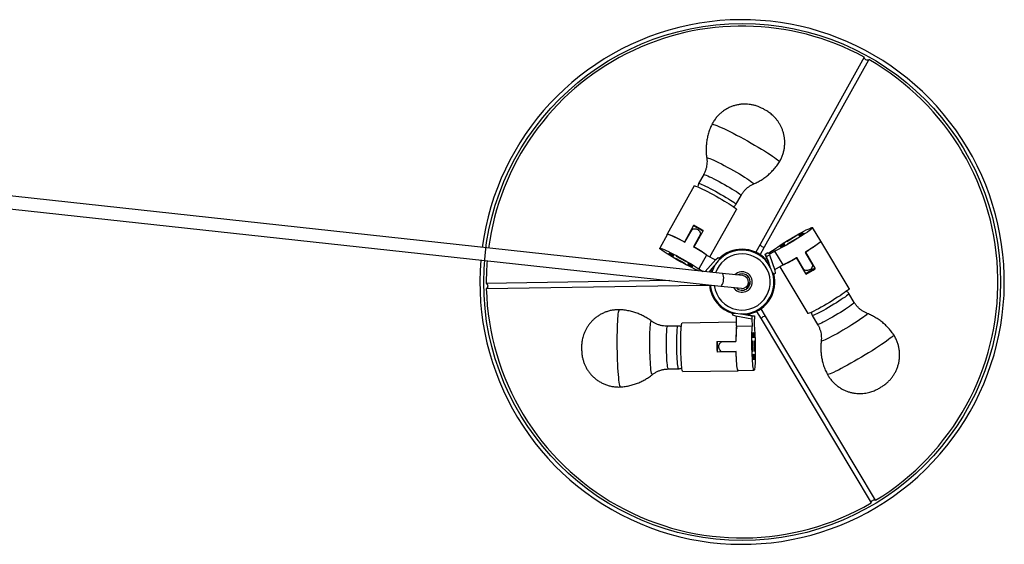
# Model space of a CAD drawing. Header units: millimetres. Extents: x 278 to 1127, y 312 to 664.
# Tile 4 of 5: x 722 to 877, y 580 to 662. Entities that reach past the tile are written whole.
import ezdxf

# ---------------------------------------------------------------- set-up
doc = ezdxf.new("R2010")
doc.units = ezdxf.units.MM

msp = doc.modelspace()

# ---------------------------------------------------------------- linework, layer by layer
at = {"color": 7, "linetype": 'Continuous', "lineweight": 25}
for p, q in [((854.72, 656.33), (838.38, 626.98)), ((839.08, 626.6), (855.42, 655.94)), ((829.55, 637.94), (828.76, 636.52)), ((832.44, 622.46), (700.07, 636.84)), ((828.05, 636.17), (823.84, 628.61)), ((700.01, 634.83), (832.22, 620.47)), ((834.61, 633.26), (835.4, 634.68)), ((830.54, 625.03), (834.69, 632.48)), ((826.57, 627.38), (828.02, 630)), ((827.99, 629.93), (829.42, 629.14)), ((847.89, 627.5), (846.61, 629.64)), ((823.87, 628.59), (822.66, 626.41)), ((826.61, 627.36), (827.73, 629.36)), ((829.07, 628.61), (827.95, 626.61)), ((829.46, 629.2), (828, 626.59)), ((842.55, 627.49), (843.97, 628.34)), ((844.01, 628.28), (842.59, 627.42)), ((843.97, 628.34), (844.01, 628.28)), ((826.57, 627.38), (826.56, 627.38)), ((828, 626.58), (828, 626.59)), ((838.38, 626.98), (837.71, 625.78)), ((838.41, 625.39), (839.08, 626.6)), ((842.59, 627.42), (842.55, 627.49)), ((842.75, 627.15), (844.18, 628)), ((842.79, 627.08), (842.75, 627.15)), ((844.22, 627.93), (842.79, 627.08)), ((844.18, 628), (844.22, 627.93)), ((852.37, 620.09), (847.93, 627.52)), ((825.3, 625.13), (825.33, 625.19)), ((826.75, 624.32), (825.3, 625.13)), ((825.33, 625.19), (826.78, 624.39)), ((830.01, 625.33), (828.79, 623.15)), ((830.01, 625.33), (831.38, 624.57)), ((839.19, 625.45), (839.63, 625.71)), ((839.41, 625.09), (839.19, 625.45)), ((839.44, 624.75), (839.19, 625.45)), ((839.41, 625.09), (839.84, 625.35)), ((839.97, 623.48), (839.41, 625.09)), ((839.63, 625.71), (839.66, 625.65)), ((839.66, 625.65), (840.58, 626.2)), ((840.72, 625.96), (839.81, 625.41)), ((839.81, 625.41), (839.84, 625.35)), ((839.84, 625.35), (840.68, 622.94)), ((842, 623.82), (840.72, 625.96)), ((845.46, 625.75), (846.63, 623.78)), ((845.5, 625.77), (847.04, 623.2)), ((845.5, 625.77), (845.5, 625.77)), ((825.1, 624.78), (825.14, 624.84)), ((826.55, 623.97), (825.1, 624.78)), ((825.14, 624.84), (826.59, 624.04)), ((826.59, 624.04), (826.55, 623.97)), ((826.78, 624.39), (826.75, 624.32)), ((829.8, 622.74), (831.43, 624.62)), ((831.31, 623.74), (830.4, 622.68)), ((830.6, 622.89), (831.27, 623.67)), ((831.43, 624.62), (831.83, 624.97)), ((831.83, 624.97), (832.01, 624.87)), ((832.01, 624.87), (831.9, 624.51)), ((839.45, 624.76), (839.16, 624.59)), ((839.35, 624.38), (839.59, 624.52)), ((839.45, 624.76), (839.59, 624.52)), ((839.59, 624.52), (839.93, 623.55)), ((842, 623.82), (840.66, 623.01)), ((841.47, 623.5), (845.85, 616.19)), ((845.63, 622.36), (844.09, 624.93)), ((844.09, 624.93), (844.09, 624.93)), ((845.31, 622.99), (844.14, 624.95)), ((828.75, 622.86), (828.66, 622.91)), ((828.79, 623.15), (829.46, 622.78)), ((830.48, 622.67), (830.6, 622.89)), ((830.85, 622.76), (830.6, 622.89)), ((835.68, 622.11), (832.44, 622.46)), ((834.92, 622.22), (834.88, 622.19)), ((834.91, 622.19), (834.92, 622.22)), ((840.6, 622.32), (840.35, 622.58)), ((840.78, 622.42), (840.6, 622.32)), ((840.68, 622.94), (840.78, 622.42)), ((847, 623.27), (845.59, 622.42)), ((824.25, 621.34), (795.48, 620.89)), ((795.49, 620.09), (829.07, 620.61)), ((829.07, 620.61), (830.45, 620.63)), ((832.22, 620.47), (835.46, 620.12)), ((836.85, 621.15), (836.21, 620)), ((853.15, 617.91), (852.32, 619.3)), ((834.09, 616.15), (834.45, 616.24)), ((834.1, 615.94), (834.09, 616.15)), ((834.6, 615.77), (834.1, 615.94)), ((837.1, 615.29), (834.6, 615.77)), ((834.69, 614.18), (834.67, 615.76)), ((835.42, 616.11), (837.09, 615.8)), ((836.51, 615.92), (835.5, 616.11)), ((836.5, 616.2), (836.51, 615.92)), ((836.79, 615.93), (836.51, 615.92)), ((836.79, 615.93), (836.78, 616.26)), ((836.78, 615.94), (837.51, 615.8)), ((837.09, 615.8), (837.1, 615.29)), ((837.09, 615.8), (837.51, 615.8)), ((837.51, 615.8), (837.52, 615.3)), ((837.85, 616.51), (838.56, 615.33)), ((839.25, 615.74), (838.54, 616.92)), ((856.49, 586.92), (839.25, 615.74)), ((846.57, 615.86), (847.4, 614.47)), ((825.52, 614.21), (823.9, 614.18)), ((834.68, 614.8), (826.16, 614.67)), ((834.69, 614.18), (837.19, 614.22)), ((837.17, 615.29), (837.1, 615.29)), ((837.19, 614.22), (837.17, 615.29)), ((837.52, 615.3), (837.45, 615.3)), ((837.45, 615.3), (837.46, 614.23)), ((838.56, 615.33), (855.8, 586.51)), ((831.62, 611.77), (834.61, 611.82)), ((831.72, 610.13), (831.69, 611.77)), ((832.32, 611.73), (834.61, 611.77)), ((834.61, 611.82), (834.61, 611.82)), ((837.12, 611.87), (837.2, 611.87)), ((837.15, 610.21), (837.12, 611.87)), ((837.2, 611.87), (837.23, 610.21)), ((837.52, 611.87), (837.6, 611.88)), ((837.55, 610.21), (837.52, 611.87)), ((837.6, 611.88), (837.63, 610.22)), ((834.63, 610.18), (831.64, 610.13)), ((834.64, 610.23), (832.34, 610.19)), ((834.63, 610.18), (834.64, 610.18)), ((837.23, 610.21), (837.15, 610.21)), ((837.63, 610.22), (837.55, 610.21)), ((824, 607.48), (825.63, 607.51)), ((826.28, 607.07), (834.94, 607.2)), ((834.94, 607.24), (837.43, 607.28))]:
    msp.add_line(p, q, dxfattribs=at)
at = {"color": 7, "linetype": 'Continuous', "lineweight": 25, "flags": 128}
for points in [[(854.96, 655.94), (854.84, 656.03), (854.75, 656.14), (854.7, 656.24), (854.72, 656.33), (854.73, 656.34)], [(855.42, 655.95), (855.42, 655.94), (855.35, 655.88), (855.24, 655.86), (855.1, 655.88), (854.96, 655.94)], [(828.05, 636.17), (828.07, 636.18), (828.14, 636.18), (828.28, 636.14), (828.48, 636.07), (828.73, 635.97), (829.03, 635.83), (829.37, 635.67), (829.75, 635.48), (830.16, 635.27), (830.6, 635.05), (831.04, 634.81), (831.5, 634.56), (831.95, 634.3), (832.39, 634.05), (832.81, 633.8), (833.2, 633.56), (833.56, 633.34), (833.88, 633.13), (834.16, 632.95), (834.38, 632.79), (834.54, 632.66), (834.65, 632.56), (834.69, 632.5), (834.69, 632.48)], [(840.58, 626.2), (840.83, 626.38), (841.13, 626.59), (841.47, 626.82), (841.85, 627.07), (842.26, 627.33), (842.7, 627.6), (843.14, 627.87), (843.59, 628.14), (844.04, 628.4), (844.47, 628.64), (844.88, 628.87), (845.27, 629.08), (845.61, 629.26), (845.92, 629.41), (846.17, 629.52), (846.37, 629.6), (846.51, 629.65), (846.59, 629.65), (846.61, 629.62), (846.57, 629.55), (846.46, 629.45), (846.3, 629.31), (846.07, 629.14), (845.8, 628.94), (845.48, 628.72), (845.12, 628.48), (844.72, 628.23), (844.3, 627.96), (843.86, 627.69), (843.41, 627.42), (842.96, 627.16), (842.52, 626.9), (842.1, 626.67), (841.7, 626.45), (841.33, 626.25), (841, 626.09), (840.72, 625.96)], [(823.85, 628.56), (823.84, 628.59), (823.85, 628.62), (823.94, 628.62), (824.09, 628.57), (824.3, 628.49), (824.57, 628.38), (824.9, 628.23), (825.26, 628.06), (825.67, 627.85), (826.11, 627.63), (826.57, 627.38)], [(823.87, 628.59), (823.89, 628.6), (823.98, 628.6), (824.13, 628.55), (824.34, 628.47), (824.61, 628.36), (824.94, 628.21), (825.31, 628.03), (825.71, 627.83), (826.15, 627.6), (826.61, 627.36)], [(844.79, 628.64), (844.93, 628.72), (845.05, 628.78), (845.13, 628.82), (845.16, 628.83), (845.14, 628.8), (845.07, 628.75), (844.95, 628.67), (844.82, 628.59), (844.68, 628.51), (844.56, 628.44), (844.47, 628.4), (844.44, 628.4), (844.46, 628.42), (844.54, 628.48), (844.65, 628.55), (844.79, 628.64)], [(844.83, 628.56), (844.97, 628.64), (845.09, 628.7), (845.18, 628.74), (845.21, 628.75), (845.19, 628.72), (845.11, 628.67), (845, 628.59), (844.86, 628.51), (844.72, 628.43), (844.6, 628.36), (844.52, 628.33), (844.49, 628.32), (844.51, 628.34), (844.58, 628.4), (844.7, 628.48), (844.83, 628.56)], [(841.87, 626.89), (842.01, 626.97), (842.13, 627.04), (842.21, 627.07), (842.25, 627.08), (842.22, 627.06), (842.15, 627), (842.04, 626.93), (841.9, 626.84), (841.76, 626.76), (841.64, 626.7), (841.56, 626.66), (841.52, 626.65), (841.55, 626.68), (841.62, 626.73), (841.73, 626.81), (841.87, 626.89)], [(841.92, 626.81), (842.05, 626.89), (842.17, 626.96), (842.26, 627), (842.29, 627), (842.27, 626.98), (842.2, 626.92), (842.08, 626.85), (841.95, 626.76), (841.81, 626.68), (841.69, 626.62), (841.6, 626.58), (841.57, 626.57), (841.59, 626.6), (841.66, 626.65), (841.78, 626.73), (841.92, 626.81)], [(847.89, 627.5), (847.89, 627.48), (847.85, 627.41), (847.73, 627.3), (847.56, 627.15), (847.32, 626.98), (847.03, 626.77), (846.69, 626.54), (846.31, 626.29), (845.9, 626.02), (845.46, 625.75)], [(847.87, 627.53), (847.91, 627.53), (847.93, 627.5), (847.88, 627.43), (847.77, 627.32), (847.59, 627.18), (847.36, 627), (847.07, 626.79), (846.73, 626.56), (846.35, 626.31), (845.94, 626.04), (845.5, 625.77)], [(828.66, 622.91), (828.37, 623.03), (828.04, 623.19), (827.67, 623.37), (827.26, 623.58), (826.83, 623.8), (826.38, 624.04), (825.93, 624.29), (825.47, 624.55), (825.02, 624.8), (824.59, 625.06), (824.19, 625.3), (823.82, 625.53), (823.49, 625.74), (823.21, 625.93), (822.98, 626.09), (822.81, 626.22), (822.7, 626.32), (822.66, 626.39), (822.68, 626.42), (822.76, 626.42), (822.9, 626.38), (823.1, 626.3), (823.36, 626.2), (823.67, 626.06), (824.02, 625.89), (824.41, 625.7), (824.83, 625.48), (825.27, 625.25), (825.72, 625), (826.18, 624.75), (826.63, 624.49), (827.07, 624.24), (827.49, 623.99), (827.88, 623.75), (828.23, 623.53), (828.54, 623.33), (828.79, 623.15)], [(824.44, 625.33), (824.3, 625.41), (824.18, 625.48), (824.11, 625.54), (824.09, 625.56), (824.12, 625.56), (824.2, 625.52), (824.33, 625.46), (824.47, 625.38), (824.61, 625.3), (824.72, 625.23), (824.8, 625.18), (824.82, 625.15), (824.79, 625.16), (824.7, 625.2), (824.58, 625.26), (824.44, 625.33)], [(824.48, 625.41), (824.34, 625.49), (824.23, 625.56), (824.15, 625.62), (824.13, 625.64), (824.16, 625.64), (824.25, 625.6), (824.37, 625.54), (824.51, 625.46), (824.65, 625.38), (824.77, 625.31), (824.84, 625.26), (824.87, 625.23), (824.83, 625.24), (824.75, 625.27), (824.63, 625.34), (824.48, 625.41)], [(827.41, 623.68), (827.27, 623.76), (827.16, 623.83), (827.08, 623.88), (827.06, 623.91), (827.09, 623.9), (827.18, 623.87), (827.3, 623.81), (827.44, 623.73), (827.58, 623.65), (827.69, 623.58), (827.77, 623.53), (827.79, 623.5), (827.76, 623.51), (827.67, 623.54), (827.55, 623.6), (827.41, 623.68)], [(827.45, 623.76), (827.31, 623.84), (827.2, 623.91), (827.12, 623.96), (827.1, 623.99), (827.13, 623.98), (827.22, 623.95), (827.34, 623.88), (827.48, 623.81), (827.62, 623.73), (827.74, 623.66), (827.81, 623.6), (827.84, 623.58), (827.8, 623.58), (827.72, 623.62), (827.6, 623.68), (827.45, 623.76)], [(795.47, 620.89), (795.48, 620.89), (795.56, 620.86), (795.64, 620.77), (795.69, 620.64), (795.7, 620.49)], [(795.7, 620.49), (795.69, 620.34), (795.65, 620.21), (795.58, 620.12), (795.49, 620.09), (795.48, 620.09)], [(852.37, 620.09), (852.37, 620.07), (852.33, 620), (852.23, 619.9), (852.07, 619.77), (851.85, 619.6), (851.59, 619.41), (851.27, 619.19), (850.92, 618.96), (850.53, 618.71), (850.12, 618.45), (849.69, 618.18), (849.25, 617.91), (848.8, 617.65), (848.36, 617.39), (847.94, 617.15), (847.53, 616.93), (847.16, 616.73), (846.82, 616.56), (846.52, 616.41), (846.28, 616.3), (846.08, 616.23), (845.94, 616.18), (845.87, 616.18), (845.85, 616.19)], [(826.28, 607.07), (826.26, 607.08), (826.23, 607.15), (826.19, 607.29), (826.15, 607.49), (826.12, 607.76), (826.09, 608.09), (826.05, 608.47), (826.03, 608.89), (826, 609.35), (825.98, 609.84), (825.97, 610.35), (825.96, 610.86), (825.95, 611.38), (825.95, 611.89), (825.96, 612.38), (825.97, 612.84), (825.98, 613.26), (826, 613.64), (826.02, 613.97), (826.05, 614.24), (826.08, 614.45), (826.11, 614.59), (826.15, 614.66), (826.16, 614.67)], [(837.46, 614.23), (837.5, 613.92), (837.53, 613.55), (837.56, 613.14), (837.58, 612.69), (837.61, 612.2), (837.62, 611.69), (837.63, 611.17), (837.64, 610.65), (837.64, 610.13), (837.64, 609.63), (837.63, 609.16), (837.62, 608.73), (837.6, 608.34), (837.58, 608), (837.55, 607.72), (837.52, 607.51), (837.49, 607.37), (837.45, 607.29), (837.41, 607.29), (837.38, 607.36), (837.34, 607.51), (837.3, 607.72), (837.27, 608), (837.23, 608.33), (837.2, 608.72), (837.18, 609.16), (837.15, 609.63), (837.13, 610.12), (837.12, 610.64), (837.11, 611.16), (837.11, 611.68), (837.11, 612.19), (837.11, 612.68), (837.12, 613.13), (837.14, 613.55), (837.16, 613.91), (837.19, 614.22)], [(837.33, 612.76), (837.33, 612.6), (837.33, 612.46), (837.32, 612.37), (837.31, 612.34), (837.3, 612.37), (837.29, 612.46), (837.28, 612.6), (837.27, 612.76), (837.27, 612.92), (837.28, 613.06), (837.29, 613.15), (837.3, 613.18), (837.31, 613.15), (837.32, 613.06), (837.33, 612.92), (837.33, 612.76)], [(837.42, 612.76), (837.42, 612.6), (837.42, 612.47), (837.41, 612.38), (837.4, 612.34), (837.39, 612.37), (837.38, 612.47), (837.37, 612.6), (837.36, 612.76), (837.36, 612.92), (837.37, 613.06), (837.38, 613.15), (837.39, 613.18), (837.4, 613.15), (837.41, 613.06), (837.42, 612.92), (837.42, 612.76)], [(834.98, 607.24), (834.96, 607.21), (834.92, 607.21), (834.88, 607.29), (834.84, 607.44), (834.81, 607.66), (834.77, 607.96), (834.74, 608.31), (834.7, 608.72), (834.68, 609.17), (834.65, 609.66), (834.63, 610.18)], [(834.94, 607.24), (834.92, 607.25), (834.88, 607.33), (834.84, 607.48), (834.81, 607.71), (834.77, 608), (834.74, 608.35), (834.7, 608.76), (834.68, 609.22), (834.65, 609.71), (834.64, 610.23)], [(837.38, 609.36), (837.39, 609.2), (837.38, 609.07), (837.37, 608.97), (837.36, 608.94), (837.35, 608.97), (837.34, 609.06), (837.33, 609.2), (837.33, 609.36), (837.33, 609.52), (837.33, 609.66), (837.34, 609.75), (837.35, 609.78), (837.36, 609.75), (837.37, 609.66), (837.38, 609.52), (837.38, 609.36)], [(837.47, 609.36), (837.48, 609.2), (837.47, 609.07), (837.46, 608.98), (837.45, 608.94), (837.44, 608.98), (837.43, 609.07), (837.42, 609.2), (837.42, 609.36), (837.42, 609.52), (837.42, 609.66), (837.43, 609.75), (837.44, 609.78), (837.45, 609.75), (837.46, 609.66), (837.47, 609.52), (837.47, 609.36)], [(855.81, 586.5), (855.8, 586.51), (855.79, 586.59), (855.83, 586.7), (855.91, 586.81), (856.04, 586.9)], [(856.04, 586.9), (856.18, 586.96), (856.31, 586.99), (856.42, 586.97), (856.49, 586.92), (856.5, 586.91)]]:
    msp.add_lwpolyline(points, dxfattribs=at)
at = {"color": 8, "linetype": 'Continuous', "lineweight": 25, "flags": 128}
for points in [[(830.84, 645.82), (830.87, 645.84), (830.96, 645.84), (831.11, 645.81), (831.32, 645.74), (831.59, 645.64), (831.91, 645.5), (832.28, 645.34), (832.69, 645.15), (833.15, 644.93), (833.64, 644.68), (834.15, 644.42), (834.7, 644.13), (835.26, 643.84), (835.82, 643.53), (836.4, 643.21), (836.97, 642.89), (837.53, 642.57)], [(837.53, 642.57), (838.07, 642.25), (838.59, 641.94), (839.08, 641.64), (839.54, 641.36), (839.96, 641.09), (840.33, 640.85), (840.65, 640.62), (840.92, 640.43), (841.14, 640.26), (841.29, 640.13), (841.39, 640.02), (841.42, 639.95), (841.42, 639.93)], [(830.03, 640.56), (830.03, 640.57), (830.06, 640.59), (830.16, 640.58), (830.32, 640.54), (830.53, 640.46), (830.8, 640.35), (831.12, 640.2), (831.48, 640.03), (831.89, 639.83), (832.32, 639.61), (832.78, 639.37), (833.25, 639.12), (833.73, 638.86), (834.21, 638.59), (834.68, 638.32)], [(829.55, 637.94), (829.56, 637.95), (829.62, 637.95), (829.75, 637.91), (829.94, 637.85), (830.18, 637.75), (830.46, 637.61), (830.8, 637.46), (831.16, 637.27), (831.56, 637.07), (831.97, 636.85), (832.4, 636.62), (832.83, 636.38), (833.25, 636.14)], [(834.68, 638.32), (835.14, 638.05), (835.57, 637.79), (835.97, 637.55), (836.33, 637.32), (836.64, 637.11), (836.91, 636.93), (837.12, 636.77), (837.27, 636.65), (837.36, 636.55), (837.39, 636.49), (837.38, 636.47)], [(828.76, 636.52), (828.79, 636.53), (828.89, 636.52), (829.05, 636.47), (829.26, 636.38), (829.53, 636.27), (829.84, 636.12), (830.19, 635.95), (830.57, 635.76), (830.98, 635.54), (831.4, 635.32), (831.83, 635.08), (832.25, 634.84), (832.66, 634.6), (833.05, 634.37), (833.42, 634.15), (833.74, 633.94), (834.02, 633.76), (834.26, 633.6), (834.43, 633.47), (834.55, 633.36), (834.61, 633.29), (834.61, 633.26)], [(833.25, 636.14), (833.65, 635.9), (834.03, 635.68), (834.37, 635.46), (834.68, 635.27), (834.93, 635.09), (835.14, 634.94), (835.29, 634.83), (835.38, 634.74), (835.4, 634.69), (835.4, 634.68)], [(832.22, 620.47), (832.32, 620.5), (832.41, 620.59), (832.51, 620.76), (832.58, 620.97), (832.64, 621.22), (832.68, 621.49), (832.69, 621.76), (832.67, 622.01), (832.63, 622.21), (832.56, 622.36), (832.48, 622.44), (832.44, 622.46)], [(852.32, 619.3), (852.31, 619.27), (852.25, 619.19), (852.13, 619.08), (851.95, 618.94), (851.71, 618.76), (851.43, 618.57), (851.11, 618.35), (850.75, 618.12), (850.36, 617.87), (849.96, 617.62), (849.54, 617.37), (849.12, 617.12), (848.7, 616.88), (848.31, 616.66), (847.93, 616.45), (847.59, 616.28), (847.29, 616.12), (847.04, 616), (846.83, 615.92), (846.68, 615.87), (846.6, 615.85), (846.57, 615.86)], [(853.15, 617.91), (853.15, 617.9), (853.12, 617.84), (853.03, 617.75), (852.88, 617.62), (852.67, 617.46), (852.41, 617.28), (852.11, 617.07), (851.77, 616.84), (851.39, 616.6), (850.99, 616.35), (850.58, 616.1), (850.16, 615.85), (849.74, 615.61)], [(816, 612.08), (816.01, 612.71), (816.02, 613.31), (816.03, 613.89), (816.05, 614.43), (816.07, 614.92), (816.09, 615.37), (816.13, 615.76), (816.16, 616.09), (816.2, 616.36), (816.24, 616.56), (816.28, 616.7), (816.32, 616.76), (816.34, 616.77)], [(855.18, 616.18), (855.19, 616.18), (855.19, 616.14), (855.14, 616.06), (855.02, 615.94), (854.84, 615.8), (854.61, 615.62), (854.32, 615.42), (853.99, 615.19), (853.62, 614.94), (853.21, 614.67), (852.78, 614.4), (852.32, 614.11), (851.85, 613.83), (851.38, 613.55), (850.91, 613.27)], [(821.11, 611.74), (821.11, 612.27), (821.12, 612.77), (821.13, 613.24), (821.15, 613.67), (821.17, 614.04), (821.2, 614.37), (821.23, 614.63), (821.26, 614.82), (821.3, 614.95), (821.33, 615), (821.36, 615)], [(825.63, 607.51), (825.6, 607.53), (825.56, 607.62), (825.53, 607.79), (825.49, 608.01), (825.46, 608.3), (825.43, 608.64), (825.41, 609.03), (825.38, 609.46), (825.36, 609.92), (825.35, 610.4), (825.34, 610.89), (825.33, 611.37), (825.33, 611.85), (825.34, 612.3), (825.35, 612.73), (825.37, 613.11), (825.39, 613.45), (825.41, 613.73), (825.44, 613.95), (825.47, 614.11), (825.5, 614.19), (825.52, 614.21)], [(849.74, 615.61), (849.34, 615.38), (848.95, 615.16), (848.59, 614.97), (848.27, 614.8), (847.99, 614.67), (847.76, 614.56), (847.58, 614.5), (847.46, 614.46), (847.41, 614.47), (847.4, 614.47)], [(823.71, 611.59), (823.72, 612.05), (823.72, 612.5), (823.74, 612.9), (823.75, 613.26), (823.78, 613.57), (823.8, 613.82), (823.83, 614.01), (823.86, 614.13), (823.89, 614.18), (823.9, 614.18)], [(850.91, 613.27), (850.45, 613.01), (850.01, 612.77), (849.6, 612.55), (849.22, 612.35), (848.88, 612.18), (848.59, 612.04), (848.35, 611.94), (848.17, 611.87), (848.04, 611.83), (847.97, 611.84), (847.96, 611.86)], [(859.33, 612.85), (859.33, 612.82), (859.29, 612.74), (859.18, 612.62), (859.02, 612.47), (858.8, 612.29), (858.52, 612.08), (858.19, 611.85), (857.82, 611.58), (857.4, 611.3), (856.95, 611), (856.46, 610.68), (855.94, 610.35), (855.4, 610.02), (854.85, 609.68), (854.29, 609.34), (853.73, 609.01), (853.17, 608.69)], [(816.53, 604.67), (816.5, 604.68), (816.46, 604.76), (816.41, 604.9), (816.36, 605.12), (816.32, 605.4), (816.27, 605.75), (816.23, 606.15), (816.19, 606.6), (816.15, 607.11), (816.12, 607.65), (816.09, 608.23), (816.06, 608.85), (816.04, 609.48), (816.03, 610.13), (816.01, 610.78), (816.01, 611.43), (816, 612.08)], [(821.49, 606.59), (821.49, 606.58), (821.45, 606.6), (821.41, 606.69), (821.37, 606.85), (821.33, 607.08), (821.29, 607.37), (821.26, 607.71), (821.22, 608.12), (821.2, 608.56), (821.17, 609.05), (821.15, 609.56), (821.13, 610.1), (821.12, 610.65), (821.11, 611.2), (821.11, 611.74)], [(824, 607.48), (823.99, 607.49), (823.96, 607.54), (823.92, 607.67), (823.89, 607.87), (823.86, 608.12), (823.83, 608.44), (823.8, 608.81), (823.77, 609.22), (823.75, 609.66), (823.73, 610.13), (823.72, 610.62), (823.72, 611.1), (823.71, 611.59)], [(853.17, 608.69), (852.62, 608.37), (852.1, 608.08), (851.59, 607.8), (851.12, 607.55), (850.68, 607.32), (850.28, 607.12), (849.92, 606.95), (849.62, 606.81), (849.37, 606.71), (849.17, 606.65), (849.03, 606.62), (848.96, 606.62), (848.94, 606.64)]]:
    msp.add_lwpolyline(points, dxfattribs=at)
at = {"color": 7, "linetype": 'Continuous'}
msp.add_circle((835.57, 621.11), 40.5, dxfattribs=at)
at = {"color": 7, "linetype": 'Continuous', "lineweight": 25}
for centre, radius, start, end in [((835.57, 621.11), 41.1, 30.8906, 172.4054), ((835.57, 621.11), 40.1, 61.4612, 172.3706), ((835.57, 621.11), 40.1, 301.4612, 60.3201), ((835.57, 621.11), 41.1, 175.1938, 30.8906), ((802.6, 582.66), 53.73, 60.0162, 61.7651), ((814.17, 602.17), 28.06, 55.6422, 60.5793), ((814.67, 602.92), 27.17, 55.511, 60.6042), ((835.57, 621.11), 5, 330.8906, 162.2626), ((835.57, 621.11), 5.14, 90, 134.1565), ((835.57, 621.11), 5.14, 43.6714, 90), ((835.57, 621.11), 40.1, 175.2286, 180.3201), ((830.26, 648.31), 27.17, 295.511, 300.6042), ((829.86, 649.11), 28.06, 295.6422, 300.5793), ((835.57, 621.11), 1.6, 212.4818, 60.8906), ((835.57, 621.11), 1.6, 60.8906, 135.1174), ((835.57, 621.11), 1.28, 1.6442, 120.1371), ((835.57, 621.11), 1, 263.7996, 83.7996), ((835.57, 621.11), 5.14, 283.6714, 14.1565), ((818.75, 668.88), 53.73, 300.0162, 301.7651), ((835.57, 621.11), 5.14, 185.0182, 254.1565), ((835.57, 621.11), 5, 185.3366, 330.8906), ((835.57, 621.11), 1.28, 300.1371, 1.6442), ((835.57, 621.11), 40.1, 181.4612, 300.3201), ((835.57, 621.11), 1.28, 225.1748, 300.1371), ((861.77, 612.11), 27.17, 175.511, 180.6042), ((862.67, 612.05), 28.06, 175.6422, 180.5793), ((885.35, 611.79), 53.73, 180.0162, 181.7651)]:
    msp.add_arc(centre, radius, start, end, dxfattribs=at)
at = {"color": 8, "linetype": 'Continuous', "lineweight": 25}
for start, end in [(330.8906, 160.663), (186.9362, 330.8906)]:
    msp.add_arc((835.57, 621.11), 4.4, start, end, dxfattribs=at)
at = {"color": 7, "linetype": 'Continuous', "lineweight": 25}
for centre, major_axis, start_param, end_param in [((838.73, 626.79), (0.349, -0.195), 3.141593, 6.283185), ((829.07, 621.01), (-0.006, 0.4), 3.141593, 4.15494), ((838.9, 615.53), (0.343, 0.205), 0, 3.141593)]:
    msp.add_ellipse(centre, major_axis=major_axis, ratio=0.295646, start_param=start_param, end_param=end_param, dxfattribs=at)
for points, knots in [([(839.19, 648.06), (839.15, 648.09), (839, 648.17), (838.7, 648.33), (838.33, 648.51), (837.89, 648.68), (837.42, 648.82), (836.91, 648.92), (836.41, 648.98), (835.9, 648.99), (835.38, 648.96), (834.85, 648.87), (834.31, 648.74), (833.78, 648.55), (833.27, 648.31), (832.79, 648.02), (832.33, 647.68), (831.91, 647.3), (831.51, 646.86), (831.16, 646.37), (830.93, 646.01), (830.85, 645.82), (830.84, 645.82)], [0, 0, 0, 0, 0.017195, 0.052184, 0.104077, 0.145436, 0.199078, 0.254834, 0.304013, 0.355718, 0.40985, 0.465515, 0.522194, 0.579553, 0.637383, 0.695544, 0.753941, 0.812509, 0.871199, 0.935621, 0.998684, 1, 1, 1, 1]), ([(841.41, 639.93), (841.51, 640.09), (841.7, 640.42), (841.92, 640.96), (842.09, 641.52), (842.2, 642.08), (842.26, 642.64), (842.26, 643.19), (842.21, 643.73), (842.11, 644.25), (841.97, 644.75), (841.8, 645.22), (841.59, 645.65), (841.35, 646.06), (841.09, 646.43), (840.82, 646.77), (840.54, 647.06), (840.26, 647.32), (839.98, 647.54), (839.72, 647.74), (839.46, 647.91), (839.28, 648.01), (839.19, 648.06)], [0, 0, 0, 0, 0.0583038, 0.1216703, 0.183715, 0.2445041, 0.304072, 0.3624271, 0.4195542, 0.4754145, 0.5299454, 0.5830573, 0.6346302, 0.684508, 0.7324933, 0.7783377, 0.8217387, 0.8623341, 0.8996981, 0.933623, 0.9666771, 1, 1, 1, 1]), ([(830.85, 645.81), (830.82, 645.76), (830.68, 645.49), (830.48, 644.97), (830.25, 644.27), (830.08, 643.57), (829.98, 642.86), (829.93, 642.15), (829.94, 641.46), (829.97, 640.92), (830.02, 640.63), (830.04, 640.55)], [0, 0, 0, 0, 0.032893, 0.170629, 0.306499, 0.440553, 0.572813, 0.703274, 0.831908, 0.95866, 1, 1, 1, 1]), ([(830.03, 640.55), (830.03, 640.53), (830.06, 640.35), (830.08, 640.01), (830.06, 639.54), (829.98, 639.06), (829.84, 638.58), (829.7, 638.2), (829.57, 638), (829.54, 637.94)], [0, 0, 0, 0, 0.025616, 0.200177, 0.376767, 0.554605, 0.733214, 0.930391, 1, 1, 1, 1]), ([(837.36, 636.47), (837.55, 636.55), (837.96, 636.74), (838.56, 637.08), (839.15, 637.48), (839.7, 637.92), (840.24, 638.43), (840.75, 639), (841.15, 639.51), (841.34, 639.83), (841.41, 639.93)], [0, 0, 0, 0, 0.118451, 0.249194, 0.380277, 0.511621, 0.643165, 0.788881, 0.932672, 1, 1, 1, 1]), ([(828.76, 636.52), (828.75, 636.49), (828.69, 636.41), (828.66, 636.24), (828.65, 636.09), (828.67, 636.01), (828.67, 635.99)], [0, 0, 0, 0, 0.162985, 0.550899, 0.895887, 1, 1, 1, 1]), ([(835.41, 634.68), (835.42, 634.71), (835.52, 634.9), (835.74, 635.2), (836.06, 635.58), (836.42, 635.9), (836.8, 636.17), (837.11, 636.36), (837.31, 636.43), (837.36, 636.46)], [0, 0, 0, 0, 0.042969, 0.231536, 0.414604, 0.592559, 0.765571, 0.933597, 1, 1, 1, 1]), ([(834.21, 632.91), (834.25, 632.93), (834.36, 632.98), (834.51, 633.1), (834.58, 633.21), (834.61, 633.26)], [0, 0, 0, 0, 0.29267, 0.674361, 1, 1, 1, 1]), ([(827.73, 629.36), (827.83, 629.4), (828.03, 629.48), (828.35, 629.45), (828.65, 629.33), (828.88, 629.12), (829.03, 628.87), (829.06, 628.69), (829.07, 628.61)], [0, 0, 0, 0, 0.177242, 0.354552, 0.529377, 0.699932, 0.871304, 1, 1, 1, 1]), ([(846.63, 623.78), (846.62, 623.67), (846.58, 623.46), (846.4, 623.19), (846.15, 622.99), (845.84, 622.9), (845.56, 622.9), (845.39, 622.96), (845.31, 622.99)], [0, 0, 0, 0, 0.177242, 0.354552, 0.529377, 0.699932, 0.871304, 1, 1, 1, 1]), ([(852.31, 619.3), (852.3, 619.32), (852.25, 619.42), (852.13, 619.53), (852, 619.61), (851.92, 619.64), (851.9, 619.64)], [0, 0, 0, 0, 0.162985, 0.550899, 0.895887, 1, 1, 1, 1]), ([(855.17, 616.19), (855.15, 616.2), (854.98, 616.26), (854.68, 616.41), (854.28, 616.67), (853.9, 616.97), (853.56, 617.33), (853.31, 617.65), (853.19, 617.86), (853.16, 617.91)], [0, 0, 0, 0, 0.025616, 0.200177, 0.376767, 0.554605, 0.733214, 0.930391, 1, 1, 1, 1]), ([(816.34, 616.76), (816.16, 616.76), (815.78, 616.76), (815.2, 616.69), (814.63, 616.56), (814.09, 616.37), (813.57, 616.14), (813.1, 615.86), (812.66, 615.55), (812.26, 615.21), (811.9, 614.84), (811.58, 614.45), (811.3, 614.05), (811.07, 613.64), (810.88, 613.23), (810.73, 612.83), (810.61, 612.44), (810.52, 612.07), (810.47, 611.72), (810.43, 611.4), (810.42, 611.09), (810.41, 610.88), (810.41, 610.78)], [0, 0, 0, 0, 0.058304, 0.12167, 0.183715, 0.244504, 0.304072, 0.362427, 0.419554, 0.475415, 0.529945, 0.583057, 0.63463, 0.684508, 0.732493, 0.778338, 0.821739, 0.862334, 0.899698, 0.933623, 0.966677, 1, 1, 1, 1]), ([(821.37, 614.99), (821.2, 615.11), (820.84, 615.37), (820.24, 615.72), (819.6, 616.03), (818.94, 616.29), (818.23, 616.5), (817.49, 616.66), (816.85, 616.74), (816.47, 616.75), (816.35, 616.76)], [0, 0, 0, 0, 0.118451, 0.249194, 0.380277, 0.511621, 0.643165, 0.788881, 0.932672, 1, 1, 1, 1]), ([(846.46, 616.39), (846.46, 616.34), (846.45, 616.22), (846.48, 616.03), (846.54, 615.92), (846.57, 615.87)], [0, 0, 0, 0, 0.29267, 0.674361, 1, 1, 1, 1]), ([(859.32, 612.85), (859.29, 612.9), (859.12, 613.16), (858.78, 613.59), (858.29, 614.14), (857.76, 614.63), (857.2, 615.08), (856.61, 615.47), (856, 615.81), (855.52, 616.05), (855.24, 616.16), (855.17, 616.18)], [0, 0, 0, 0, 0.032893, 0.170629, 0.306499, 0.440553, 0.572813, 0.703274, 0.831908, 0.95866, 1, 1, 1, 1]), ([(823.9, 614.19), (823.86, 614.19), (823.65, 614.17), (823.28, 614.21), (822.79, 614.3), (822.33, 614.45), (821.91, 614.65), (821.59, 614.83), (821.43, 614.96), (821.38, 614.99)], [0, 0, 0, 0, 0.042969, 0.231536, 0.414604, 0.592559, 0.765571, 0.933597, 1, 1, 1, 1]), ([(826.03, 614.03), (825.99, 614.07), (825.89, 614.14), (825.71, 614.2), (825.58, 614.2), (825.52, 614.2)], [0, 0, 0, 0, 0.29267, 0.674361, 1, 1, 1, 1]), ([(847.4, 614.47), (847.42, 614.43), (847.53, 614.26), (847.69, 613.92), (847.85, 613.45), (847.95, 612.98), (847.99, 612.52), (848, 612.15), (847.97, 611.94), (847.96, 611.88)], [0, 0, 0, 0, 0.042969, 0.2315357, 0.4146036, 0.5925586, 0.7655711, 0.9335969, 1, 1, 1, 1]), ([(857.1, 604.49), (857.14, 604.52), (857.29, 604.61), (857.58, 604.79), (857.91, 605.02), (858.28, 605.32), (858.64, 605.65), (858.98, 606.04), (859.28, 606.45), (859.54, 606.88), (859.78, 607.35), (859.97, 607.86), (860.12, 608.39), (860.22, 608.94), (860.27, 609.5), (860.26, 610.07), (860.19, 610.63), (860.07, 611.19), (859.89, 611.75), (859.65, 612.3), (859.45, 612.68), (859.33, 612.85), (859.32, 612.85)], [0, 0, 0, 0, 0.017195, 0.052184, 0.104077, 0.145436, 0.199078, 0.254834, 0.304013, 0.355718, 0.40985, 0.465515, 0.522194, 0.579553, 0.637383, 0.695544, 0.753941, 0.812509, 0.871199, 0.935621, 0.998684, 1, 1, 1, 1]), ([(832.34, 610.19), (832.26, 610.26), (832.09, 610.4), (831.95, 610.69), (831.91, 611.01), (831.97, 611.32), (832.12, 611.57), (832.26, 611.68), (832.32, 611.73)], [0, 0, 0, 0, 0.177242, 0.354552, 0.529377, 0.699932, 0.871304, 1, 1, 1, 1]), ([(847.97, 611.88), (847.95, 611.67), (847.9, 611.22), (847.9, 610.53), (847.95, 609.83), (848.06, 609.12), (848.23, 608.4), (848.46, 607.68), (848.71, 607.08), (848.89, 606.75), (848.95, 606.64)], [0, 0, 0, 0, 0.118451, 0.249194, 0.380277, 0.511621, 0.643165, 0.788881, 0.932672, 1, 1, 1, 1]), ([(810.41, 610.78), (810.41, 610.72), (810.41, 610.55), (810.43, 610.21), (810.46, 609.81), (810.53, 609.34), (810.65, 608.86), (810.81, 608.37), (811.02, 607.91), (811.26, 607.46), (811.55, 607.03), (811.88, 606.6), (812.27, 606.21), (812.7, 605.85), (813.16, 605.53), (813.66, 605.25), (814.18, 605.02), (814.72, 604.85), (815.3, 604.72), (815.9, 604.66), (816.32, 604.65), (816.53, 604.67), (816.53, 604.67)], [0, 0, 0, 0, 0.017195, 0.052184, 0.104077, 0.145436, 0.199078, 0.254834, 0.304013, 0.355718, 0.40985, 0.465515, 0.522194, 0.579553, 0.637383, 0.695544, 0.753941, 0.812509, 0.871199, 0.935621, 0.998684, 1, 1, 1, 1]), ([(816.53, 604.67), (816.59, 604.68), (816.9, 604.69), (817.45, 604.77), (818.17, 604.92), (818.86, 605.13), (819.53, 605.4), (820.16, 605.71), (820.76, 606.06), (821.21, 606.36), (821.44, 606.55), (821.5, 606.6)], [0, 0, 0, 0, 0.0328928, 0.1706288, 0.3064993, 0.4405534, 0.572813, 0.7032742, 0.8319082, 0.9586598, 1, 1, 1, 1]), ([(821.5, 606.59), (821.52, 606.61), (821.65, 606.73), (821.94, 606.91), (822.36, 607.13), (822.81, 607.3), (823.3, 607.42), (823.7, 607.48), (823.94, 607.48), (824, 607.48)], [0, 0, 0, 0, 0.025616, 0.200177, 0.376767, 0.554605, 0.733214, 0.930391, 1, 1, 1, 1]), ([(825.62, 607.52), (825.65, 607.51), (825.76, 607.51), (825.92, 607.56), (826.06, 607.63), (826.11, 607.68), (826.13, 607.7)], [0, 0, 0, 0, 0.1629854, 0.5508985, 0.8958865, 1, 1, 1, 1]), ([(848.94, 606.64), (849.04, 606.48), (849.23, 606.15), (849.58, 605.69), (849.98, 605.26), (850.41, 604.88), (850.87, 604.55), (851.35, 604.27), (851.84, 604.05), (852.33, 603.87), (852.83, 603.75), (853.33, 603.66), (853.81, 603.63), (854.28, 603.63), (854.73, 603.67), (855.16, 603.74), (855.56, 603.83), (855.92, 603.95), (856.25, 604.07), (856.55, 604.2), (856.82, 604.34), (857, 604.44), (857.1, 604.49)], [0, 0, 0, 0, 0.058304, 0.12167, 0.183715, 0.244504, 0.304072, 0.362427, 0.419554, 0.475415, 0.529945, 0.583057, 0.63463, 0.684508, 0.732493, 0.778338, 0.821739, 0.862334, 0.899698, 0.933623, 0.966677, 1, 1, 1, 1])]:
    msp.add_open_spline(points, degree=3, knots=knots, dxfattribs=at)

doc.saveas('drawing.dxf')
